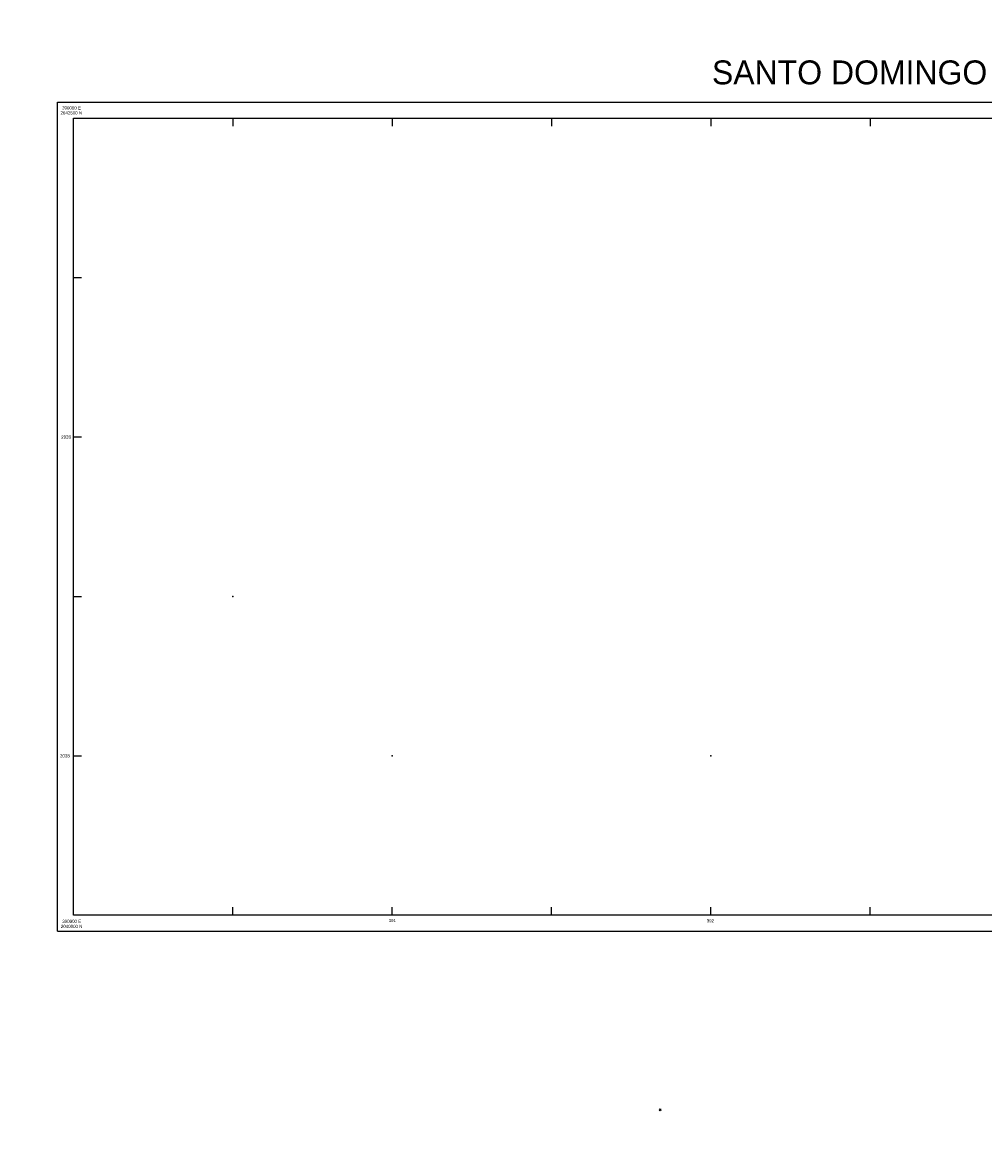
# Model space of a CAD drawing. Extents: x 389840 to 785025, y 2039290 to 4084025.
# Tile 1 of 8: x 389840 to 392859, y 2039290 to 2042800. Entities that reach past the tile are written whole.
import ezdxf

# ---------------------------------------------------------------- set-up
doc = ezdxf.new("R2010")
doc.units = 0
doc.layers.add('25', color=7, linetype='CONTINUOUS')

msp = doc.modelspace()

# ---------------------------------------------------------------- linework, layer by layer
at = {"layer": '25', "color": 0, "linetype": 'CONTINUOUS'}
for p, q in [((389950, 2042550), (395050, 2042550)), ((389950, 2039950), (389950, 2042550)), ((390000, 2040000), (390000, 2042500)), ((390000, 2042500), (390541.0232, 2042500)), ((390500, 2042500), (390500, 2042475)), ((391000, 2042500), (391000, 2042475)), ((391500, 2042500), (391500, 2042475)), ((392000, 2042500), (392000, 2042475)), ((392500, 2042500), (392500, 2042475)), ((390000, 2042000), (390025, 2042000)), ((390000, 2041500), (390025, 2041500)), ((390000, 2041000), (390025, 2041000)), ((390000, 2040500), (390025, 2040500)), ((390500, 2040000), (390500, 2040025)), ((391000, 2040000), (391000, 2040025)), ((391500, 2040000), (391500, 2040025)), ((392000, 2040000), (392000, 2040025)), ((392500, 2040000), (392500, 2040025)), ((392197.5616, 2040000), (390000, 2040000)), ((389950, 2039950), (395050, 2039950)), ((391843.9664, 2039386.3232), (391837.76, 2039392.5272)), ((391844.3072, 2039392.3784), (391838.1032, 2039386.1744))]:
    msp.add_line(p, q, dxfattribs=at)
at = {"layer": '25', "color": 0, "linetype": 'CONTINUOUS', "const_width": 0.005}
for points in [[(389840, 2042800), (389840, 2042753.868)], [(389840, 2042800), (389891.6944, 2042800)], [(389890, 2039340), (389890, 2042750)], [(389890, 2042750), (395750, 2042750)], [(389840, 2039337.1352), (389840, 2039290)], [(389890, 2039340), (395750, 2039340)], [(389872.1704, 2039290), (389840, 2039290)]]:
    msp.add_lwpolyline(points, dxfattribs=at)
at = {"layer": '25', "color": 0, "linetype": 'CONTINUOUS'}
msp.add_lwpolyline([(390000, 2042500), (395000, 2042500), (395000, 2040000), (390000, 2040000), (390000, 2042500)], dxfattribs=at)
msp.add_lwpolyline([(390000, 2042500), (395000, 2042500), (395000, 2040000), (390000, 2040000), (390000, 2042500)], dxfattribs=at)
for p in [(390499.9992, 2041000), (391000, 2040500), (392000, 2040500)]:
    msp.add_point(p, dxfattribs=at)

# ---------------------------------------------------------------- texts
for s, height, width, p in [('SANTO DOMINGO', 75, 1.000002, (392003.192, 2042605.704)), ('2042500 N', 10.000008, 0.999983, (389959.4696, 2042511.14)), ('390000 E', 10.000008, 0.999983, (389964.5096, 2042526.764)), ('390000 E', 10.000008, 0.999983, (389965.1576, 2039975.976)), ('391', 10.000008, 1.000029, (390988.8544, 2039978.396)), ('392', 10.000008, 1.000029, (391986.7176, 2039977.804)), ('2040000 N', 10.000008, 0.999983, (389960.6656, 2039959.944))]:
    msp.add_text(s, height=height, dxfattribs=dict(at, width=width)).set_placement(p)
for s, p in [('2039', (389961.9216, 2041494.72)), ('2038', (389958.0096, 2040494.78))]:
    msp.add_text(s, height=10.000008, dxfattribs=at).set_placement(p)

doc.saveas('drawing.dxf')
